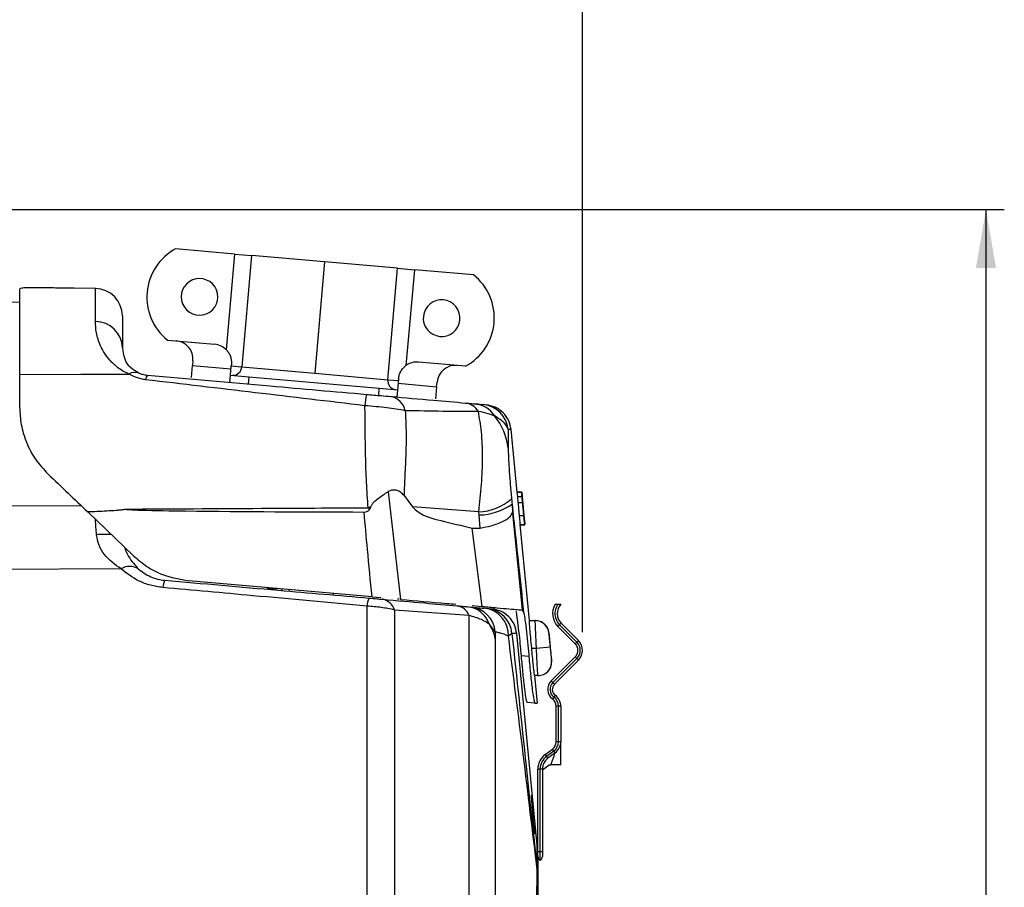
# Model space of a CAD drawing. Header units: millimetres. Extents: x 0 to 594, y 0 to 420.
# Tile 6 of 32: x 254 to 307, y 285 to 333. Entities that reach past the tile are written whole.
import ezdxf

# ---------------------------------------------------------------- set-up
doc = ezdxf.new("R2010")
doc.units = ezdxf.units.MM
doc.layers.add('SLD-0', color=7, linetype='Continuous')
doc.styles.add('SLDTEXTSTYLE0', font='TXT', dxfattribs={"width": 0.75})
doc.dimstyles.new('SLDDIMSTYLE3', dxfattribs={"dimtxt": 3.5, "dimasz": 3.2, "dimexe": 0, "dimexo": 0.0625, "dimgap": 0.875, "dimtad": 1, "dimdec": 1, "dimlfac": 2, "dimrnd": 1e-09, "dimzin": 4, "dimdsep": 46, "dimtxsty": 'SLDTEXTSTYLE0', "dimsah": 1, "dimcen": 0.09, "dimadec": 0, "dimazin": 1, "dimtfac": 1, "dimtdec": 1, "dimtofl": 0, "dimtmove": 0, "dimatfit": 3, "dimfxl": 1, "dimfrac": 2, "dimtolj": 1, "dimtzin": 12, "dimarcsym": 0})
doc.dimstyles.new('SLDDIMSTYLE4', dxfattribs={"dimtxt": 3.5, "dimasz": 3.2, "dimexe": 0, "dimexo": 0.0625, "dimgap": 0.875, "dimtad": 1, "dimdec": 1, "dimlfac": 2, "dimrnd": 1e-09, "dimzin": 12, "dimdsep": 46, "dimtxsty": 'SLDTEXTSTYLE0', "dimsah": 1, "dimcen": 0.09, "dimadec": 0, "dimazin": 3, "dimtfac": 1, "dimtdec": 1, "dimtofl": 0, "dimtmove": 0, "dimatfit": 3, "dimfxl": 1, "dimfrac": 2, "dimtolj": 1, "dimtzin": 12, "dimarcsym": 0})

# ---------------------------------------------------------------- blocks, each defined once
blk = doc.blocks.new('_D_3')
at = {"layer": 'SLD-0', "color": 7, "transparency": 16777216}
for p, q in [((206.307, 322.239), (307.405, 322.239)), ((306.405, 322.239), (306.405, 232.23)), ((294.581, 281.76), (294.581, 282.827)), ((294.581, 282.827), (300.138, 282.827)), ((300.138, 282.827), (300.138, 281.76)), ((294.581, 272.709), (294.581, 271.642)), ((300.138, 271.642), (300.138, 272.709)), ((294.581, 271.642), (300.138, 271.642)), ((206.307, 232.23), (307.405, 232.23))]:
    blk.add_line(p, q, dxfattribs=at)
for points in [[(306.405, 322.239), (305.855, 319.039), (306.955, 319.039)], [(306.405, 232.23), (306.955, 235.43), (305.855, 235.43)]]:
    blk.add_solid(points, dxfattribs=at)
at = {"layer": 'SLD-0', "color": 7, "transparency": 16777216, "char_height": 3.5, "attachment_point": 1, "rotation": 90, "style": 'SLDTEXTSTYLE0'}
for s, insert in [('180.0', (301.893, 274.055)), ('7.09', (295.626, 272.709)), ('%%c', (301.893, 268.777))]:
    blk.add_mtext(s, dxfattribs=dict(at, insert=insert))
blk = doc.blocks.new('_D_5')
at = {"layer": 'SLD-0', "color": 7, "transparency": 16777216}
for p, q in [((238.955, 368.931), (237.889, 368.931)), ((237.889, 368.931), (237.889, 363.375)), ((248.007, 368.931), (249.073, 368.931)), ((249.073, 368.931), (249.073, 363.375)), ((237.889, 363.375), (238.955, 363.375)), ((249.073, 363.375), (248.007, 363.375)), ((202.557, 330.334), (202.557, 359.138)), ((284.405, 299.19), (284.405, 359.138)), ((202.557, 358.138), (284.405, 358.138))]:
    blk.add_line(p, q, dxfattribs=at)
for points in [[(202.557, 358.138), (205.757, 357.588), (205.757, 358.688)], [(284.405, 358.138), (281.205, 358.688), (281.205, 357.588)]]:
    blk.add_solid(points, dxfattribs=at)
at = {"layer": 'SLD-0', "color": 7, "transparency": 16777216, "char_height": 3.5, "attachment_point": 1, "style": 'SLDTEXTSTYLE0'}
for s, insert in [('6.44', (238.955, 367.886)), ('163.6', (237.662, 362.65))]:
    blk.add_mtext(s, dxfattribs=dict(at, insert=insert))

msp = doc.modelspace()

# ---------------------------------------------------------------- linework, layer by layer
at = {"color": 7, "linetype": 'Continuous', "lineweight": 25}
for p, q in [((265.437, 319.808), (262.206, 320.091)), ((264.98, 314.58), (265.437, 319.808)), ((265.437, 319.808), (266.348, 319.729)), ((266.348, 319.729), (265.816, 313.652)), ((270.334, 319.38), (266.348, 319.729)), ((270.334, 319.38), (269.802, 313.303)), ((274.319, 319.031), (270.334, 319.38)), ((273.788, 312.954), (274.319, 319.031)), ((274.319, 319.031), (275.23, 318.951)), ((275.23, 318.951), (274.773, 313.723)), ((278.461, 318.669), (275.23, 318.951)), ((253.707, 317.169), (212.307, 317.891)), ((253.707, 313.24), (253.707, 317.918)), ((255.547, 317.955), (255.207, 317.961)), ((257.833, 317.93), (256.672, 317.951)), ((257.833, 316.125), (257.833, 317.93)), ((259.307, 316.431), (259.307, 314.692)), ((261.771, 315.11), (264.344, 314.885)), ((263.075, 313.075), (263.133, 313.736)), ((263.155, 313.985), (263.133, 313.736)), ((263.133, 313.736), (265.231, 313.552)), ((265.253, 313.801), (265.244, 313.702)), ((265.244, 313.702), (265.816, 313.652)), ((265.816, 313.652), (269.802, 313.303)), ((278.025, 313.688), (275.452, 313.913)), ((265.166, 312.805), (265.201, 313.204)), ((265.201, 313.204), (266.197, 313.117)), ((266.197, 313.117), (266.162, 312.718)), ((266.197, 313.117), (273.32, 312.493)), ((269.802, 313.303), (273.788, 312.954)), ((273.788, 312.954), (274.36, 312.904)), ((274.347, 312.755), (276.445, 312.571)), ((274.368, 313.004), (274.36, 312.904)), ((276.445, 312.571), (276.387, 311.911)), ((276.445, 312.571), (276.467, 312.82)), ((273.285, 312.095), (273.32, 312.493)), ((273.32, 312.493), (274.316, 312.406)), ((274.281, 312.008), (274.065, 312.027)), ((274.316, 312.406), (274.281, 312.008)), ((280.506, 310.232), (280.349, 310.239)), ((280.835, 306.813), (280.506, 310.232)), ((273.799, 306.841), (274.483, 300.972)), ((274.667, 306.633), (275.124, 306.024)), ((280.825, 306.813), (281.077, 306.813)), ((280.833, 306.835), (281.08, 306.835)), ((281.08, 306.835), (281.083, 306.813)), ((281.086, 306.813), (281.127, 306.386)), ((281.127, 306.386), (281.086, 306.813)), ((237.311, 305.99), (257.042, 306.097)), ((280.557, 306.171), (280.579, 305.696)), ((280.847, 306.588), (281.098, 306.588)), ((280.853, 306.588), (280.882, 306.264)), ((280.882, 306.264), (281.133, 306.264)), ((281.104, 306.588), (281.133, 306.264)), ((281.149, 306.162), (281.127, 306.386)), ((281.127, 306.386), (281.148, 306.162)), ((281.209, 305.532), (281.149, 306.162)), ((257.416, 305.738), (259.908, 303.352)), ((272.861, 306.012), (272.716, 305.97)), ((278.745, 305.752), (275.124, 306.024)), ((278.772, 305.573), (278.745, 305.752)), ((278.816, 304.854), (278.772, 305.573)), ((280.579, 305.696), (281.11, 300.392)), ((280.947, 305.546), (281.198, 305.546)), ((281.205, 305.581), (281.209, 305.532)), ((281.236, 305.256), (281.206, 305.568)), ((280.997, 305.063), (281.248, 305.063)), ((281.508, 299.813), (281.003, 305.063)), ((281.005, 305.04), (281.252, 305.04)), ((281.252, 305.085), (281.236, 305.256)), ((278.928, 300.583), (278.382, 304.863)), ((278.382, 304.863), (278.816, 304.854)), ((259.233, 302.636), (239.199, 302.51)), ((272.922, 301.108), (262.93, 301.982)), ((267.217, 301.607), (267.217, 301.559)), ((267.217, 301.559), (267.774, 301.559)), ((268.017, 301.454), (268.017, 301.537)), ((268.417, 301.419), (268.417, 301.502)), ((270.817, 301.209), (270.817, 301.292)), ((272.922, 301.108), (273.411, 301.065)), ((274.41, 300.978), (274.32, 300.986)), ((272.654, 282.795), (272.654, 300.604)), ((274.147, 300.391), (274.147, 282.701)), ((278.211, 300.096), (274.147, 300.391)), ((278.385, 300.63), (278.928, 300.583)), ((281.118, 300.391), (281.189, 300.282)), ((281.502, 299.813), (281.825, 299.813)), ((283.24, 299.666), (283.151, 299.577)), ((283.24, 299.666), (284.185, 298.72)), ((279.643, 299.197), (279.323, 299.61)), ((280.552, 299.11), (280.361, 298.96)), ((281.942, 287.387), (280.815, 299.103)), ((282.724, 297.625), (282.57, 299.221)), ((283.151, 299.577), (283.063, 299.489)), ((284.008, 298.543), (283.063, 299.489)), ((284.097, 298.632), (283.151, 299.577)), ((284.097, 298.632), (284.008, 298.543)), ((284.185, 298.72), (284.097, 298.632)), ((281.629, 298.313), (281.89, 298.313)), ((281.89, 298.313), (282.636, 298.384)), ((281.475, 297.85), (281.071, 297.886)), ((282.693, 296.521), (284.008, 297.836)), ((282.782, 296.433), (284.097, 297.748)), ((284.185, 297.659), (282.87, 296.344)), ((284.097, 297.748), (284.008, 297.836)), ((284.185, 297.659), (284.097, 297.748)), ((281.969, 296.813), (281.79, 296.813)), ((281.942, 295.303), (281.797, 296.813)), ((282.782, 296.433), (282.693, 296.521)), ((282.87, 296.344), (282.782, 296.433)), ((281.797, 295.313), (281.392, 295.348)), ((282.839, 295.641), (282.764, 295.54)), ((282.914, 295.741), (282.839, 295.641)), ((283.091, 295.139), (282.966, 295.139)), ((282.966, 293.206), (282.966, 295.139)), ((283.216, 295.139), (283.091, 295.139)), ((283.091, 293.206), (283.091, 295.139)), ((283.216, 295.139), (283.216, 293.206)), ((283.091, 293.206), (282.966, 293.206)), ((283.216, 293.206), (283.091, 293.206)), ((282.369, 292.512), (282.764, 292.805)), ((282.444, 292.412), (282.838, 292.704)), ((282.838, 292.704), (282.764, 292.805)), ((282.913, 292.604), (282.838, 292.704)), ((282.444, 292.412), (282.369, 292.512)), ((282.518, 292.311), (282.444, 292.412)), ((282.913, 292.604), (282.518, 292.311)), ((282.091, 291.709), (281.966, 291.709)), ((281.966, 287.201), (281.966, 291.709)), ((282.216, 291.709), (282.091, 291.709)), ((282.091, 287.201), (282.091, 291.709)), ((282.216, 291.669), (282.581, 291.94)), ((282.216, 291.709), (282.216, 287.201)), ((281.957, 286.994), (281.934, 287.473)), ((282.091, 287.201), (281.966, 287.201)), ((281.966, 286.951), (281.966, 287.201)), ((282.216, 287.201), (282.091, 287.201)), ((282.091, 286.734), (282.091, 287.201)), ((282.216, 287.201), (282.216, 286.951))]:
    msp.add_line(p, q, dxfattribs=at)
at = {"color": 7, "linetype": 'Continuous', "lineweight": 25, "flags": 128}
for points in [[(253.707, 313.24), (257.042, 313.252), (259.657, 313.261)], [(280.825, 306.813), (280.837, 306.687), (280.847, 306.588)], [(281.077, 306.813), (281.089, 306.687), (281.098, 306.588)], [(281.085, 306.813), (281.097, 306.687), (281.106, 306.588)], [(281.107, 306.588), (281.095, 306.714), (281.085, 306.813)], [(281.149, 306.162), (281.207, 305.559), (281.252, 305.085)]]:
    msp.add_lwpolyline(points, dxfattribs=at)
at = {"color": 7, "linetype": 'Continuous', "lineweight": 25}
for centre, radius, start, end in [((263.641, 317.456), 3, 118.5573, 231.4427), ((263.516, 317.467), 1, 22.4483, 202.4483), ((276.591, 316.323), 3, 298.5573, 51.4427), ((257.807, 316.431), 1.5, 0, 89), ((263.516, 317.467), 1, 202.4483, 22.4483), ((276.716, 316.312), 1, 39.0985, 219.0985), ((276.716, 316.312), 1, 219.0985, 39.0985), ((257.841, 314.659), 1.466, 1.3015, 90.3029), ((262.159, 314.072), 1, 355, 85), ((264.257, 313.889), 1, 43.7217, 85), ((265.337, 313.673), 0.48, 267.6723, 357.4436), ((275.365, 312.917), 1, 85, 126.2783), ((277.463, 312.733), 1, 85, 175), ((259.993, 312.691), 0.662, 69.9975, 120.481), ((260.965, 312.939), 0.388, 138.0895, 178.1605), ((274.264, 312.892), 0.48, 172.5564, 262.3277), ((277.074, 311.238), 4.546, 168.3909, 176.2574), ((273.752, 311.049), 1.006, 12.1887, 79.0495), ((277.895, 310.717), 0.971, 31.3602, 82.9793), ((278.408, 310.232), 1.409, 31.9309, 84.6496), ((278.855, 310.102), 1.5, 5.2182, 84.9904), ((277.052, 308.861), 3.316, 6.1771, 39.6627), ((278.665, 308.561), 2.811, 271.6439, 311.5924), ((278.676, 308.823), 3.251, 271.6901, 305.357), ((258.355, 295.657), 8.855, 87.7416, 92.9627), ((259.703, 301.887), 0.884, 56.2503, 122.1125), ((262.425, 301.589), 0.908, 152.1806, 178.2435), ((273.772, 300.565), 1.119, 154.9519, 178.0506), ((273.345, 300.153), 0.837, 16.5297, 78.9588), ((277.43, 299.791), 0.839, 21.3298, 80.4231), ((278.153, 299.066), 1.495, 5.0316, 84.906), ((278.891, 299.026), 1.471, 357.4162, 84.0621), ((279.059, 298.983), 1.499, 4.8458, 84.978), ((283.77, 300.196), 1, 149.6701, 225), ((283.77, 300.196), 0.875, 144.7519, 225), ((283.77, 300.196), 0.75, 137.6774, 225), ((281.825, 299.063), 0.75, 5.4769, 89.9993), ((283.655, 298.19), 0.625, 315, 45), ((283.655, 298.19), 0.75, 315, 45), ((283.655, 298.19), 0.5, 315, 45), ((281.969, 297.563), 0.75, 270.0011, 5.476), ((283.153, 296.061), 0.65, 135, 233.2908), ((283.153, 296.061), 0.525, 135, 233.2908), ((283.153, 296.061), 0.4, 135, 233.2908), ((282.466, 295.139), 0.5, 0, 53.2908), ((282.466, 295.139), 0.625, 0, 53.2908), ((282.466, 295.139), 0.75, 0, 53.2908), ((282.466, 293.206), 0.5, 306.5914, 0), ((282.466, 293.206), 0.625, 306.5914, 0), ((282.466, 293.206), 0.75, 306.5914, 0), ((282.966, 291.709), 1, 126.5914, 180), ((282.966, 291.709), 0.875, 126.5914, 180), ((282.966, 291.709), 0.75, 126.5914, 180), ((282.216, 286.951), 0.25, 180, 240), ((281.966, 286.951), 0.25, 300, 0), ((280.903, 286.208), 1.031, 359.1392, 359.5837), ((278.118, 285.781), 3.839, 0.0017, 6.2724), ((278.277, 285.781), 3.681, 0.0021, 6.4186)]:
    msp.add_arc(centre, radius, start, end, dxfattribs=at)
for points, knots in [([(255.207, 317.961), (255.01, 317.963), (254.617, 317.969), (254.122, 317.967), (253.775, 317.952), (253.73, 317.929), (253.707, 317.918)], [0, 0, 0, 0, 0.249998, 0.499772, 0.749437, 1, 1, 1, 1]), ([(256.672, 317.951), (256.655, 317.95), (256.622, 317.95), (256.362, 317.948), (255.99, 317.948), (255.695, 317.953), (255.547, 317.955)], [0, 0, 0, 0, 0.2494413, 0.499533, 0.7496764, 1, 1, 1, 1]), ([(259.657, 313.261), (259.548, 313.314), (259.318, 313.426), (258.956, 313.681), (258.613, 314.009), (258.318, 314.407), (258.045, 314.918), (257.863, 315.522), (257.843, 315.924), (257.833, 316.125)], [0, 0, 0, 0, 0.059587, 0.125572, 0.250898, 0.369221, 0.50137, 0.750493, 1, 1, 1, 1]), ([(259.307, 314.692), (259.331, 314.502), (259.369, 314.197), (259.605, 313.69), (260.046, 313.419), (260.219, 313.312)], [0, 0, 0, 0, 0.4999219, 0.8043491, 1, 1, 1, 1]), ([(264.98, 314.58), (265.026, 314.526), (265.118, 314.417), (265.206, 314.222), (265.259, 314.015), (265.255, 313.872), (265.253, 313.801)], [0, 0, 0, 0, 0.249094, 0.499548, 0.751756, 1, 1, 1, 1]), ([(265.201, 313.204), (265.201, 313.209), (265.202, 313.218), (265.21, 313.304), (265.218, 313.404), (265.226, 313.495), (265.235, 313.596), (265.241, 313.666), (265.244, 313.702)], [0, 0, 0, 0, 0.250523, 0.497997, 0.623911, 0.748762, 0.874498, 1, 1, 1, 1]), ([(274.368, 313.004), (274.379, 313.074), (274.4, 313.215), (274.487, 313.41), (274.609, 313.586), (274.718, 313.677), (274.773, 313.723)], [0, 0, 0, 0, 0.249322, 0.499542, 0.749222, 1, 1, 1, 1]), ([(253.707, 311.424), (253.707, 311.789), (253.707, 312.516), (253.707, 312.999), (253.707, 313.24)], [0, 0, 0, 0, 0.500733, 1, 1, 1, 1]), ([(260.577, 312.951), (260.492, 312.964), (260.32, 312.991), (259.989, 313.09), (259.791, 313.192), (259.657, 313.261)], [0, 0, 0, 0, 0.236449, 0.481237, 1, 1, 1, 1]), ([(260.219, 313.312), (260.277, 313.29), (260.366, 313.255), (260.532, 313.215), (260.63, 313.204), (260.676, 313.198)], [0, 0, 0, 0, 0.496527, 0.757994, 1, 1, 1, 1]), ([(260.676, 313.198), (262.904, 313.003), (266.881, 312.655), (270.867, 312.306), (272.622, 312.153)], [0, 0, 0, 0, 0.560005, 1, 1, 1, 1]), ([(272.538, 311.535), (270.542, 311.771), (266.544, 312.245), (262.568, 312.715), (260.577, 312.951)], [0, 0, 0, 0, 0.499383, 1, 1, 1, 1]), ([(274.36, 312.904), (274.357, 312.869), (274.35, 312.798), (274.342, 312.698), (274.334, 312.608), (274.325, 312.507), (274.317, 312.421), (274.317, 312.411), (274.316, 312.406)], [0, 0, 0, 0, 0.124968, 0.250488, 0.375538, 0.500653, 0.748667, 1, 1, 1, 1]), ([(272.622, 312.153), (272.897, 312.129), (273.388, 312.086), (273.774, 312.052), (273.943, 312.037)], [0, 0, 0, 0, 0.5602218, 1, 1, 1, 1]), ([(273.943, 312.037), (274.727, 311.969), (276.126, 311.846), (277.437, 311.732), (278.013, 311.681)], [0, 0, 0, 0, 0.559971, 1, 1, 1, 1]), ([(272.716, 305.97), (272.68, 306.427), (272.61, 307.346), (272.571, 308.822), (272.544, 310.274), (272.54, 311.114), (272.538, 311.535)], [0, 0, 0, 0, 0.246403, 0.496489, 0.748107, 1, 1, 1, 1]), ([(274.736, 311.262), (274.411, 311.316), (273.921, 311.398), (273.144, 311.483), (272.741, 311.517), (272.538, 311.535)], [0, 0, 0, 0, 0.493504, 0.745823, 1, 1, 1, 1]), ([(278.013, 311.681), (278.14, 311.67), (278.367, 311.65), (278.487, 311.64), (278.54, 311.635)], [0, 0, 0, 0, 0.560671, 1, 1, 1, 1]), ([(278.54, 311.635), (278.678, 311.623), (278.925, 311.602), (278.967, 311.598), (278.986, 311.596)], [0, 0, 0, 0, 0.559761, 1, 1, 1, 1]), ([(280.506, 310.232), (280.473, 310.398), (280.406, 310.74), (280.089, 311.174), (279.653, 311.487), (279.31, 311.551), (279.144, 311.582)], [0, 0, 0, 0, 0.242325, 0.5, 0.757675, 1, 1, 1, 1]), ([(253.707, 311.424), (253.722, 311.123), (253.751, 310.52), (254.042, 309.537), (254.529, 308.592), (255.009, 308.073), (255.249, 307.813)], [0, 0, 0, 0, 0.249879, 0.499462, 0.74957, 1, 1, 1, 1]), ([(274.736, 311.262), (274.754, 310.902), (274.789, 310.18), (274.776, 308.967), (274.708, 307.766), (274.68, 306.997), (274.667, 306.633)], [0, 0, 0, 0, 0.260173, 0.521673, 0.773221, 1, 1, 1, 1]), ([(278.724, 311.223), (278.086, 311.222), (276.82, 311.219), (275.427, 311.248), (274.736, 311.262)], [0, 0, 0, 0, 0.503768, 1, 1, 1, 1]), ([(278.745, 305.752), (278.802, 306.248), (278.917, 307.263), (278.964, 308.758), (278.911, 310.15), (278.786, 310.866), (278.724, 311.223)], [0, 0, 0, 0, 0.2399557, 0.4904636, 0.7465059, 1, 1, 1, 1]), ([(279.605, 310.977), (279.499, 311.017), (279.279, 311.101), (278.914, 311.181), (278.724, 311.223)], [0, 0, 0, 0, 0.4788, 1, 1, 1, 1]), ([(280.349, 310.239), (280.308, 310.351), (280.226, 310.581), (279.815, 310.843), (279.605, 310.977)], [0, 0, 0, 0, 0.4869508, 1, 1, 1, 1]), ([(280.349, 310.239), (280.349, 310.064), (280.349, 309.753), (280.349, 309.381), (280.349, 309.218)], [0, 0, 0, 0, 0.559819, 1, 1, 1, 1]), ([(280.349, 309.218), (280.351, 309.067), (280.357, 308.766), (280.402, 308.005), (280.463, 307.204), (280.508, 306.708), (280.531, 306.459)], [0, 0, 0, 0, 0.279886, 0.558853, 0.779133, 1, 1, 1, 1]), ([(255.249, 307.813), (255.616, 307.462), (256.353, 306.756), (257.061, 306.079), (257.416, 305.738)], [0, 0, 0, 0, 0.497606, 1, 1, 1, 1]), ([(272.861, 306.012), (272.879, 306.06), (272.916, 306.157), (273.057, 306.319), (273.348, 306.558), (273.619, 306.728), (273.799, 306.841)], [0, 0, 0, 0, 0.125638, 0.2515969, 0.5024314, 1, 1, 1, 1]), ([(274.667, 306.633), (274.61, 306.695), (274.503, 306.81), (274.325, 306.904), (274.172, 306.937), (274.045, 306.935), (273.918, 306.906), (273.839, 306.863), (273.799, 306.841)], [0, 0, 0, 0, 0.266113, 0.499173, 0.627205, 0.749688, 0.874977, 1, 1, 1, 1]), ([(281.098, 306.657), (281.097, 306.674), (281.094, 306.703), (281.09, 306.743), (281.087, 306.778), (281.085, 306.801), (281.083, 306.813)], [0, 0, 0, 0, 0.339919, 0.559926, 0.779906, 1, 1, 1, 1]), ([(281.144, 306.158), (281.138, 306.227), (281.126, 306.364), (281.107, 306.56), (281.098, 306.657)], [0, 0, 0, 0, 0.503541, 1, 1, 1, 1]), ([(280.531, 306.459), (280.536, 306.405), (280.545, 306.31), (280.553, 306.213), (280.557, 306.171)], [0, 0, 0, 0, 0.559995, 1, 1, 1, 1]), ([(280.557, 306.171), (280.675, 305.073), (280.886, 303.112), (281.096, 301.147), (281.189, 300.282)], [0, 0, 0, 0, 0.56, 1, 1, 1, 1]), ([(280.882, 306.264), (280.89, 306.167), (280.903, 306.024), (280.926, 305.774), (280.94, 305.625), (280.947, 305.546)], [0, 0, 0, 0, 0.501702, 0.735618, 1, 1, 1, 1]), ([(281.133, 306.264), (281.141, 306.167), (281.154, 306.021), (281.177, 305.769), (281.191, 305.62), (281.198, 305.546)], [0, 0, 0, 0, 0.50163, 0.751501, 1, 1, 1, 1]), ([(281.2, 305.548), (281.197, 305.58), (281.19, 305.645), (281.179, 305.766), (281.163, 305.943), (281.152, 306.072), (281.144, 306.158)], [0, 0, 0, 0, 0.120532, 0.249146, 0.498615, 1, 1, 1, 1]), ([(259.484, 305.896), (259.484, 305.895), (259.483, 305.892), (259.479, 305.888), (259.471, 305.884), (259.454, 305.877), (259.417, 305.867), (259.342, 305.854), (259.191, 305.836), (258.889, 305.81), (258.283, 305.773), (257.763, 305.752), (257.416, 305.738)], [0, 0, 0, 0, 0.001975, 0.00392, 0.007981, 0.015815, 0.031465, 0.062709, 0.125218, 0.250187, 0.50014, 1, 1, 1, 1]), ([(259.484, 305.896), (261.954, 305.91), (266.364, 305.936), (270.775, 305.96), (272.716, 305.97)], [0, 0, 0, 0, 0.56, 1, 1, 1, 1]), ([(259.484, 305.896), (259.484, 305.896), (259.484, 305.895), (259.485, 305.894), (259.489, 305.891), (259.507, 305.885), (259.575, 305.875), (259.844, 305.854), (260.917, 305.817), (265.183, 305.76), (269.245, 305.746), (272.489, 305.735)], [0, 0, 0, 0, 0.0000862, 0.0001859, 0.0004484, 0.0012908, 0.0043779, 0.0163434, 0.0636438, 0.251937, 1, 1, 1, 1]), ([(272.489, 305.735), (272.542, 305.74), (272.622, 305.747), (272.719, 305.794), (272.756, 305.829), (272.774, 305.847)], [0, 0, 0, 0, 0.499074, 0.758567, 1, 1, 1, 1]), ([(272.922, 301.108), (272.839, 301.972), (272.691, 303.514), (272.551, 305.056), (272.489, 305.735)], [0, 0, 0, 0, 0.56, 1, 1, 1, 1]), ([(272.774, 305.847), (272.769, 305.872), (272.758, 305.918), (272.729, 305.954), (272.716, 305.97)], [0, 0, 0, 0, 0.556855, 1, 1, 1, 1]), ([(272.774, 305.847), (272.794, 305.872), (272.834, 305.923), (272.852, 305.982), (272.861, 306.012)], [0, 0, 0, 0, 0.499821, 1, 1, 1, 1]), ([(275.124, 306.024), (275.228, 305.923), (275.645, 305.522), (276.821, 305.222), (277.814, 304.993), (278.382, 304.863)], [0, 0, 0, 0, 0.124934, 0.499455, 1, 1, 1, 1]), ([(278.816, 304.854), (279.023, 304.897), (279.502, 304.998), (280.052, 305.206), (280.45, 305.45), (280.536, 305.615), (280.579, 305.696)], [0, 0, 0, 0, 0.215671, 0.499427, 0.752791, 1, 1, 1, 1]), ([(280.947, 305.546), (280.951, 305.502), (280.959, 305.421), (280.971, 305.295), (280.982, 305.198), (280.989, 305.129), (280.995, 305.074), (280.996, 305.067), (280.997, 305.063)], [0, 0, 0, 0, 0.161757, 0.29894, 0.499294, 0.616713, 0.739397, 1, 1, 1, 1]), ([(281.198, 305.546), (281.202, 305.51), (281.208, 305.442), (281.218, 305.345), (281.226, 305.26), (281.234, 305.185), (281.24, 305.127), (281.246, 305.074), (281.248, 305.067), (281.248, 305.063)], [0, 0, 0, 0, 0.132815, 0.250202, 0.373822, 0.499656, 0.623094, 0.749693, 1, 1, 1, 1]), ([(281.229, 305.265), (281.229, 305.268), (281.227, 305.275), (281.222, 305.325), (281.216, 305.38), (281.211, 305.431), (281.206, 305.487), (281.202, 305.527), (281.2, 305.548)], [0, 0, 0, 0, 0.266374, 0.497417, 0.624317, 0.746516, 0.869837, 1, 1, 1, 1]), ([(281.201, 305.579), (281.205, 305.536), (281.211, 305.471), (281.218, 305.394), (281.223, 305.345), (281.226, 305.307), (281.229, 305.272), (281.229, 305.267), (281.229, 305.265)], [0, 0, 0, 0, 0.248173, 0.373726, 0.498154, 0.621243, 0.748994, 1, 1, 1, 1]), ([(281.204, 305.556), (281.204, 305.561), (281.202, 305.568), (281.201, 305.575), (281.201, 305.579)], [0, 0, 0, 0, 0.56, 1, 1, 1, 1]), ([(281.248, 305.063), (281.249, 305.067), (281.249, 305.073), (281.244, 305.125), (281.239, 305.184), (281.232, 305.261), (281.221, 305.383), (281.211, 305.487), (281.204, 305.556)], [0, 0, 0, 0, 0.2487327, 0.3765029, 0.4994064, 0.623403, 0.7495455, 1, 1, 1, 1]), ([(257.897, 304.5), (257.877, 304.776), (257.857, 305.06), (257.835, 305.329), (257.835, 305.337)], [0, 0, 0, 0, 0.96938, 1, 1, 1, 1]), ([(259.233, 302.636), (258.908, 302.865), (258.431, 303.202), (258.002, 303.903), (257.932, 304.304), (257.897, 304.5)], [0, 0, 0, 0, 0.522921, 0.766225, 1, 1, 1, 1]), ([(259.443, 303.798), (259.443, 303.795), (259.477, 303.598), (259.72, 303.141), (260.004, 302.83), (260.194, 302.622)], [0, 0, 0, 0, 0.005112, 0.336747, 1, 1, 1, 1]), ([(259.908, 303.352), (260.146, 303.149), (260.621, 302.743), (261.627, 302.212), (262.439, 302.069), (262.93, 301.982)], [0, 0, 0, 0, 0.283869, 0.56723, 1, 1, 1, 1]), ([(261.518, 301.617), (261.286, 301.651), (260.826, 301.719), (259.992, 302.039), (259.537, 302.397), (259.233, 302.636)], [0, 0, 0, 0, 0.251749, 0.501181, 1, 1, 1, 1]), ([(260.194, 302.622), (260.39, 302.473), (260.667, 302.263), (261.211, 302.07), (261.489, 302.032), (261.622, 302.013)], [0, 0, 0, 0, 0.5577017, 0.7886046, 1, 1, 1, 1]), ([(261.622, 302.013), (263.686, 301.833), (267.397, 301.508), (271.11, 301.183), (272.759, 301.039)], [0, 0, 0, 0, 0.555976, 1, 1, 1, 1]), ([(272.654, 300.604), (270.575, 300.793), (266.862, 301.131), (263.151, 301.469), (261.518, 301.617)], [0, 0, 0, 0, 0.56, 1, 1, 1, 1]), ([(272.759, 301.039), (272.91, 301.026), (273.181, 301.002), (273.406, 300.982), (273.505, 300.974)], [0, 0, 0, 0, 0.558233, 1, 1, 1, 1]), ([(273.505, 300.974), (274.271, 300.907), (275.638, 300.787), (276.979, 300.67), (277.57, 300.618)], [0, 0, 0, 0, 0.559996, 1, 1, 1, 1]), ([(274.483, 300.972), (275.316, 300.899), (276.32, 300.811), (277.316, 300.724), (277.485, 300.709)], [0, 0, 0, 0, 0.830298, 1, 1, 1, 1]), ([(274.147, 300.391), (273.912, 300.442), (273.447, 300.545), (272.917, 300.584), (272.654, 300.604)], [0, 0, 0, 0, 0.504334, 1, 1, 1, 1]), ([(277.57, 300.618), (277.704, 300.606), (277.946, 300.585), (278.071, 300.574), (278.126, 300.569)], [0, 0, 0, 0, 0.557918, 1, 1, 1, 1]), ([(279.324, 299.61), (279.269, 299.735), (279.157, 299.989), (278.868, 300.289), (278.517, 300.502), (278.255, 300.547), (278.126, 300.569)], [0, 0, 0, 0, 0.244985, 0.499974, 0.754977, 1, 1, 1, 1]), ([(278.46, 300.54), (278.507, 300.536), (278.632, 300.525), (278.886, 300.503), (279.043, 300.489)], [0, 0, 0, 0, 0.3787326, 1, 1, 1, 1]), ([(278.928, 300.583), (279.209, 300.558), (279.772, 300.509), (280.415, 300.453), (280.898, 300.411), (281.039, 300.398), (281.11, 300.392)], [0, 0, 0, 0, 0.24893, 0.498981, 0.74867, 1, 1, 1, 1]), ([(280.815, 299.103), (280.783, 299.269), (280.716, 299.611), (280.399, 300.045), (279.962, 300.358), (279.619, 300.422), (279.453, 300.453)], [0, 0, 0, 0, 0.242325, 0.5, 0.757675, 1, 1, 1, 1]), ([(281.071, 297.886), (281.068, 297.918), (281.06, 298.005), (281.035, 298.275), (280.988, 298.777), (280.916, 299.441), (280.841, 300.029), (280.801, 300.229), (280.783, 300.323)], [0, 0, 0, 0, 0.029473, 0.081052, 0.250244, 0.499813, 0.764691, 1, 1, 1, 1]), ([(281.11, 300.392), (281.112, 300.392), (281.115, 300.392), (281.117, 300.391), (281.118, 300.391)], [0, 0, 0, 0, 0.560044, 1, 1, 1, 1]), ([(281.189, 300.282), (281.208, 300.187), (281.247, 299.985), (281.321, 299.4), (281.399, 298.69), (281.449, 298.152), (281.473, 297.883), (281.475, 297.85)], [0, 0, 0, 0, 0.234842, 0.4992711, 0.7489827, 0.9700353, 1, 1, 1, 1]), ([(282.907, 300.701), (282.909, 300.701), (282.914, 300.701), (282.947, 300.701), (282.995, 300.701), (283.035, 300.701), (283.055, 300.701)], [0, 0, 0, 0, 0.24993, 0.499377, 0.749647, 1, 1, 1, 1]), ([(283.055, 300.701), (283.077, 300.701), (283.118, 300.701), (283.169, 300.701), (283.207, 300.701), (283.213, 300.701), (283.216, 300.701)], [0, 0, 0, 0, 0.254786, 0.499142, 0.74951, 1, 1, 1, 1]), ([(278.211, 282.292), (278.211, 283.427), (278.211, 285.698), (278.211, 288.973), (278.211, 292.1), (278.211, 295.024), (278.211, 297.736), (278.211, 299.309), (278.211, 300.096)], [0, 0, 0, 0, 0.166667, 0.333333, 0.5, 0.666667, 0.833333, 1, 1, 1, 1]), ([(279.324, 299.61), (279.192, 299.698), (278.916, 299.882), (278.453, 300.023), (278.211, 300.096)], [0, 0, 0, 0, 0.4798367, 1, 1, 1, 1]), ([(281.629, 298.313), (281.61, 298.508), (281.574, 298.9), (281.538, 299.32), (281.518, 299.57), (281.503, 299.76), (281.502, 299.792), (281.502, 299.813)], [0, 0, 0, 0, 0.249694, 0.499159, 0.628034, 0.754637, 1, 1, 1, 1]), ([(281.89, 298.313), (281.884, 298.428), (281.874, 298.647), (281.857, 299.019), (281.843, 299.336), (281.833, 299.571), (281.826, 299.76), (281.825, 299.792), (281.825, 299.813)], [0, 0, 0, 0, 0.147011, 0.279556, 0.500359, 0.629162, 0.755554, 1, 1, 1, 1]), ([(282.578, 299.135), (282.561, 299.222), (282.524, 299.404), (282.347, 299.63), (282.105, 299.784), (281.921, 299.803), (281.832, 299.813)], [0, 0, 0, 0, 0.241307, 0.5, 0.758694, 1, 1, 1, 1]), ([(279.642, 298.83), (279.612, 298.964), (279.551, 299.235), (279.4, 299.484), (279.323, 299.61)], [0, 0, 0, 0, 0.493874, 1, 1, 1, 1]), ([(279.323, 299.61), (279.324, 299.61), (279.324, 299.61), (279.324, 299.61), (279.324, 299.61)], [0, 0, 0, 0, 0.55984, 1, 1, 1, 1]), ([(279.643, 299.197), (279.642, 299.127), (279.642, 299.001), (279.642, 298.883), (279.642, 298.83)], [0, 0, 0, 0, 0.559966, 1, 1, 1, 1]), ([(280.361, 298.96), (280.251, 299.011), (280.025, 299.117), (279.815, 299.153), (279.7, 299.182), (279.643, 299.197)], [0, 0, 0, 0, 0.318627, 0.657289, 1, 1, 1, 1]), ([(280.552, 299.11), (280.81, 296.693), (281.271, 292.378), (281.731, 288.088), (281.934, 286.2)], [0, 0, 0, 0, 0.56, 1, 1, 1, 1]), ([(280.815, 299.103), (280.815, 299.103), (280.903, 299.1), (280.728, 299.105), (280.552, 299.11)], [0, 0, 0, 0, 0.000001, 1, 1, 1, 1]), ([(282.572, 299.134), (282.572, 299.12), (282.573, 299.092), (282.59, 298.891), (282.612, 298.644), (282.628, 298.471), (282.636, 298.384)], [0, 0, 0, 0, 0.279575, 0.558885, 0.778925, 1, 1, 1, 1]), ([(279.642, 298.83), (279.642, 298.093), (279.642, 296.621), (279.642, 294.056), (279.642, 291.508), (279.642, 289.045), (279.642, 286.744), (279.642, 284.37), (279.642, 282.74), (279.642, 281.923)], [0, 0, 0, 0, 0.16703, 0.333254, 0.500752, 0.625933, 0.75024, 0.874656, 1, 1, 1, 1]), ([(281.934, 286.192), (281.683, 288.293), (281.181, 292.488), (280.634, 296.805), (280.361, 298.96)], [0, 0, 0, 0, 0.5008948, 1, 1, 1, 1]), ([(281.79, 296.813), (281.785, 296.835), (281.777, 296.881), (281.738, 297.228), (281.689, 297.695), (281.651, 298.082), (281.632, 298.278), (281.629, 298.313)], [0, 0, 0, 0, 0.249802, 0.499399, 0.748903, 0.955405, 1, 1, 1, 1]), ([(281.969, 296.813), (281.967, 296.833), (281.964, 296.864), (281.954, 297.051), (281.94, 297.302), (281.927, 297.565), (281.915, 297.798), (281.905, 297.983), (281.896, 298.173), (281.89, 298.313)], [0, 0, 0, 0, 0.240179, 0.367911, 0.500388, 0.749586, 0.757913, 0.822381, 1, 1, 1, 1]), ([(282.636, 298.384), (282.647, 298.274), (282.668, 298.054), (282.694, 297.808), (282.711, 297.661), (282.714, 297.643), (282.715, 297.634)], [0, 0, 0, 0, 0.279586, 0.558902, 0.778929, 1, 1, 1, 1]), ([(281.392, 295.348), (281.385, 295.358), (281.371, 295.378), (281.328, 295.581), (281.258, 296.054), (281.188, 296.667), (281.141, 297.128), (281.109, 297.448), (281.085, 297.721), (281.071, 297.886)], [0, 0, 0, 0, 0.122927, 0.250543, 0.499679, 0.748747, 0.792596, 0.874244, 1, 1, 1, 1]), ([(281.475, 297.85), (281.49, 297.686), (281.514, 297.413), (281.545, 297.094), (281.592, 296.633), (281.662, 296.02), (281.733, 295.546), (281.776, 295.343), (281.79, 295.323), (281.797, 295.313)], [0, 0, 0, 0, 0.125118, 0.207288, 0.25069, 0.499892, 0.748917, 0.876821, 1, 1, 1, 1]), ([(281.976, 296.813), (282.076, 296.824), (282.229, 296.841), (282.412, 296.946), (282.536, 297.054), (282.632, 297.188), (282.719, 297.38), (282.721, 297.534), (282.723, 297.635)], [0, 0, 0, 0, 0.238086, 0.367478, 0.5, 0.632522, 0.761914, 1, 1, 1, 1]), ([(281.797, 295.313), (281.855, 295.308), (281.94, 295.3), (281.93, 295.301), (281.926, 295.301)], [0, 0, 0, 0, 0.675666, 1, 1, 1, 1]), ([(283.216, 291.94), (283.216, 292.132), (283.216, 292.512), (283.216, 292.924), (283.216, 293.165), (283.216, 293.193), (283.216, 293.206)], [0, 0, 0, 0, 0.298316, 0.590511, 0.803907, 1, 1, 1, 1]), ([(282.678, 291.94), (282.71, 292.031), (282.772, 292.206), (282.849, 292.423), (282.893, 292.548), (282.91, 292.597), (282.912, 292.602), (282.913, 292.604)], [0, 0, 0, 0, 0.300557, 0.572474, 0.802888, 0.903504, 1, 1, 1, 1]), ([(282.581, 291.94), (282.599, 291.94), (282.631, 291.94), (282.664, 291.94), (282.678, 291.94)], [0, 0, 0, 0, 0.556201, 1, 1, 1, 1]), ([(283.216, 291.94), (283.208, 291.94), (283.193, 291.94), (283.078, 291.94), (282.907, 291.94), (282.755, 291.94), (282.678, 291.94)], [0, 0, 0, 0, 0.24966, 0.499456, 0.749437, 1, 1, 1, 1]), ([(281.613, 290.284), (281.611, 290.269), (281.606, 290.237), (281.617, 289.998), (281.636, 289.716), (281.657, 289.454), (281.681, 289.172), (281.715, 288.822), (281.748, 288.524), (281.772, 288.346), (281.792, 288.218), (281.8, 288.198), (281.806, 288.184)], [0, 0, 0, 0, 0.124238, 0.249692, 0.366514, 0.431191, 0.499888, 0.624695, 0.749595, 0.818918, 0.883836, 1, 1, 1, 1]), ([(281.934, 286.2), (281.934, 286.546), (281.934, 287.236), (281.934, 287.58), (281.934, 287.472), (281.934, 287.472)], [0, 0, 0, 0, 0.5010464, 0.9986982, 1, 1, 1, 1]), ([(281.957, 286.957), (281.957, 286.967), (281.957, 287.013), (281.957, 286.687), (281.957, 286.084), (281.957, 285.781)], [0, 0, 0, 0, 0.120783, 0.557787, 1, 1, 1, 1]), ([(281.934, 276.95), (281.929, 277.423), (281.92, 278.365), (281.915, 279.744), (281.917, 281.087), (281.916, 282.021), (281.916, 282.603), (281.916, 282.84), (281.916, 283.074), (281.916, 283.303), (281.916, 283.454), (281.916, 283.542), (281.916, 283.592), (281.916, 283.731), (281.916, 283.953), (281.916, 284.202), (281.916, 284.409), (281.916, 284.655), (281.916, 284.955), (281.919, 285.308), (281.924, 285.633), (281.93, 285.931), (281.933, 286.107), (281.934, 286.192)], [0, 0, 0, 0, 0.125729, 0.250704, 0.370758, 0.500987, 0.525909, 0.550826, 0.575732, 0.600623, 0.625493, 0.626028, 0.630298, 0.642207, 0.673359, 0.706829, 0.731037, 0.749123, 0.799296, 0.847396, 0.898239, 0.950963, 1, 1, 1, 1]), ([(281.957, 285.781), (281.957, 285.4), (281.957, 284.64), (281.957, 283.189), (281.957, 281.618), (281.957, 280.03), (281.957, 278.506), (281.957, 277.468), (281.957, 276.947)], [0, 0, 0, 0, 0.187537, 0.373512, 0.560504, 0.706292, 0.852697, 1, 1, 1, 1])]:
    msp.add_open_spline(points, degree=3, knots=knots, dxfattribs=at)

# ---------------------------------------------------------------- dimensions: what is measured, and where the dimension line sits
at = {"layer": 'SLD-0', "color": 7}
dim = msp.add_linear_dim(base=(284.405, 358.138), p1=(202.557, 329.334), p2=(284.405, 298.19), dimstyle='SLDDIMSTYLE4', dxfattribs=at)
dim.commit()
dim.dimension.update_dxf_attribs({"geometry": '_D_5', "text_midpoint": (243.481, 358.138), "dimtype": 160})
dim = msp.add_linear_dim(base=(306.405, 232.23), p1=(205.307, 322.239), p2=(205.307, 232.23), angle=90, text='%%c<>', dimstyle='SLDDIMSTYLE3', dxfattribs=at)
dim.commit()
dim.dimension.update_dxf_attribs({"geometry": '_D_3', "text_midpoint": (306.405, 277.235), "dimtype": 160})

doc.saveas('drawing.dxf')
